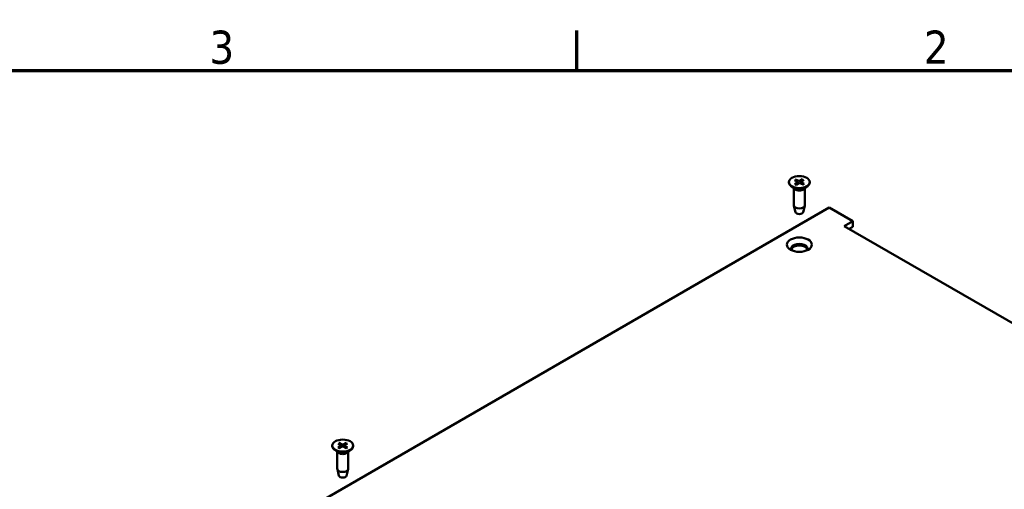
# Model space of a CAD drawing. Header units: millimetres. Extents: x 4 to 1435, y 25 to 906.
# Tile 13 of 14: x 939 to 1187, y 783 to 902. Entities that reach past the tile are written whole.
import ezdxf

# ---------------------------------------------------------------- set-up
doc = ezdxf.new("R2010")
doc.units = ezdxf.units.MM
doc.header["$LTSCALE"] = 1.666667
doc.layers.add('Border (ANSI)', color=7, linetype='Continuous', lineweight=70)
doc.layers.add('Visible (ANSI)', color=7, linetype='Continuous', lineweight=50)
doc.styles.add('Note Text (ANSI)', font='tahoma.ttf')

# ---------------------------------------------------------------- blocks, each defined once
blk = doc.blocks.new('Borders Default Border')
at = {"layer": 'Border (ANSI)'}
blk.add_line((647.7, 533.4), (647.7, 539.42), dxfattribs=at)
at = {"layer": 'Border (ANSI)', "flags": 128}
blk.add_lwpolyline([(12.7, 25.4), (12.7, 533.4), (850.9, 533.4), (850.9, 25.4), (12.7, 25.4)], dxfattribs=at)
at = {"layer": 'Border (ANSI)', "char_height": 5, "attachment_point": 7, "style": 'Note Text (ANSI)'}
for s, insert in [('3', (592.17, 534.31)), ('2', (700.16, 534.42))]:
    blk.add_mtext(s, dxfattribs=dict(at, insert=insert))

msp = doc.modelspace()

# ---------------------------------------------------------------- linework, layer by layer
at = {"layer": 'Visible (ANSI)'}
for p, q in [((1132.949, 860.873), (1132.949, 860.746)), ((1134.339, 861.331), (1135.089, 860.931)), ((1134.451, 860.328), (1135.106, 860.78)), ((1134.629, 861.521), (1135.411, 861.143)), ((1135.151, 860.852), (1135.161, 860.399)), ((1136.365, 861.586), (1135.674, 861.153)), ((1135.995, 860.897), (1135.987, 860.482)), ((1136.695, 861.418), (1136.04, 860.967)), ((1136.807, 860.416), (1136.057, 860.815)), ((1138.197, 860.873), (1138.197, 860.746)), ((1134.466, 859.059), (1133.461, 859.847)), ((1134.198, 859.269), (1134.198, 855.019)), ((1134.781, 860.161), (1135.472, 860.594)), ((1136.517, 860.225), (1135.735, 860.604)), ((1135.987, 860.492), (1135.984, 860.483)), ((1136.68, 859.059), (1137.685, 859.847)), ((1136.948, 859.269), (1136.948, 855.019)), ((1143.125, 854.42), (1004.387, 774.32)), ((1134.613, 853.277), (1134.212, 854.908)), ((1136.533, 853.277), (1136.934, 854.908)), ((1149.037, 851.006), (1143.125, 854.42)), ((1146.867, 849.753), (1149.037, 851.006)), ((1149.037, 849.586), (1149.037, 851.006)), ((1254.774, 787.453), (1146.867, 849.753)), ((1149.037, 849.586), (1148.097, 849.043)), ((1017.927, 794.465), (1017.927, 794.338)), ((1019.37, 794.967), (1020.075, 794.541)), ((1019.37, 793.963), (1020.075, 794.389)), ((1019.681, 795.147), (1020.419, 794.74)), ((1019.681, 793.784), (1020.419, 794.19)), ((1020.127, 794.467), (1020.137, 794.035)), ((1021.421, 795.147), (1020.683, 794.74)), ((1021.421, 793.784), (1020.683, 794.19)), ((1020.975, 794.467), (1020.965, 794.035)), ((1021.732, 794.967), (1021.027, 794.541)), ((1021.732, 793.963), (1021.027, 794.389)), ((1023.175, 794.465), (1023.175, 794.338)), ((1019.444, 792.651), (1018.439, 793.439)), ((1019.176, 792.861), (1019.176, 788.611)), ((1021.658, 792.651), (1022.663, 793.439)), ((1021.926, 792.861), (1021.926, 788.611)), ((1019.591, 786.869), (1019.19, 788.5)), ((1021.511, 786.869), (1021.912, 788.5))]:
    msp.add_line(p, q, dxfattribs=at)
at = {"layer": 'Visible (ANSI)', "flags": 128}
for points in [[(1134.629, 861.521), (1134.632, 861.52), (1134.635, 861.518), (1134.638, 861.516), (1134.641, 861.514), (1134.645, 861.512), (1134.648, 861.509), (1134.651, 861.507), (1134.654, 861.504), (1134.656, 861.502), (1134.659, 861.499), (1134.662, 861.496), (1134.665, 861.493), (1134.667, 861.49), (1134.67, 861.486), (1134.673, 861.483), (1134.675, 861.48), (1134.677, 861.477), (1134.679, 861.473), (1134.681, 861.47), (1134.683, 861.466), (1134.685, 861.462), (1134.687, 861.459), (1134.688, 861.455), (1134.69, 861.451)], [(1134.832, 861.068), (1134.827, 861.083), (1134.821, 861.098), (1134.816, 861.113), (1134.81, 861.128), (1134.804, 861.143), (1134.799, 861.158), (1134.793, 861.173), (1134.787, 861.189), (1134.781, 861.204), (1134.776, 861.22), (1134.77, 861.236), (1134.764, 861.252), (1134.758, 861.268), (1134.752, 861.284), (1134.746, 861.3), (1134.74, 861.316), (1134.734, 861.333), (1134.728, 861.349), (1134.721, 861.366), (1134.715, 861.383), (1134.709, 861.4), (1134.703, 861.417), (1134.696, 861.434), (1134.69, 861.451)], [(1136.311, 861.511), (1136.305, 861.49), (1136.298, 861.47), (1136.292, 861.449), (1136.285, 861.429), (1136.279, 861.408), (1136.272, 861.388), (1136.266, 861.368), (1136.26, 861.349), (1136.254, 861.329), (1136.248, 861.31), (1136.241, 861.29), (1136.235, 861.271), (1136.229, 861.252), (1136.223, 861.234), (1136.217, 861.215), (1136.212, 861.196), (1136.206, 861.178), (1136.2, 861.16), (1136.194, 861.142), (1136.189, 861.124), (1136.183, 861.106), (1136.177, 861.089), (1136.172, 861.071), (1136.166, 861.054)], [(1136.312, 861.511), (1136.313, 861.515), (1136.314, 861.519), (1136.316, 861.523), (1136.317, 861.527), (1136.319, 861.531), (1136.321, 861.534), (1136.323, 861.538), (1136.325, 861.541), (1136.327, 861.545), (1136.329, 861.548), (1136.331, 861.552), (1136.334, 861.555), (1136.336, 861.558), (1136.339, 861.562), (1136.341, 861.564), (1136.343, 861.567), (1136.346, 861.57), (1136.349, 861.573), (1136.351, 861.575), (1136.354, 861.578), (1136.357, 861.58), (1136.36, 861.582), (1136.363, 861.584), (1136.365, 861.586)], [(1134.451, 860.328), (1134.453, 860.329), (1134.455, 860.331), (1134.457, 860.332), (1134.459, 860.333), (1134.461, 860.334), (1134.463, 860.335), (1134.465, 860.336), (1134.467, 860.336), (1134.469, 860.337), (1134.471, 860.337), (1134.473, 860.338), (1134.474, 860.338), (1134.476, 860.338), (1134.478, 860.338), (1134.48, 860.338), (1134.482, 860.338), (1134.483, 860.338), (1134.485, 860.337), (1134.487, 860.337), (1134.488, 860.337), (1134.49, 860.336), (1134.491, 860.335), (1134.493, 860.334), (1134.494, 860.334)], [(1134.803, 860.175), (1134.637, 860.248), (1134.494, 860.334)], [(1136.754, 860.415), (1136.635, 860.322), (1136.49, 860.238)], [(1136.754, 860.415), (1136.756, 860.416), (1136.758, 860.418), (1136.759, 860.419), (1136.761, 860.42), (1136.763, 860.421), (1136.765, 860.421), (1136.767, 860.422), (1136.769, 860.423), (1136.771, 860.423), (1136.773, 860.424), (1136.776, 860.424), (1136.778, 860.424), (1136.78, 860.424), (1136.782, 860.424), (1136.785, 860.424), (1136.787, 860.423), (1136.79, 860.423), (1136.792, 860.422), (1136.795, 860.421), (1136.797, 860.42), (1136.8, 860.419), (1136.802, 860.418), (1136.805, 860.417), (1136.807, 860.416)], [(1019.37, 793.963), (1019.373, 793.964), (1019.375, 793.965), (1019.377, 793.966), (1019.379, 793.968), (1019.382, 793.968), (1019.384, 793.969), (1019.386, 793.97), (1019.388, 793.971), (1019.391, 793.971), (1019.393, 793.972), (1019.395, 793.972), (1019.397, 793.972), (1019.399, 793.972), (1019.401, 793.972), (1019.403, 793.972), (1019.405, 793.971), (1019.407, 793.971), (1019.409, 793.971), (1019.41, 793.97), (1019.412, 793.969), (1019.414, 793.968), (1019.415, 793.968), (1019.417, 793.967), (1019.418, 793.965)], [(1019.706, 793.797), (1019.55, 793.876), (1019.418, 793.965)], [(1019.681, 795.147), (1019.684, 795.145), (1019.687, 795.143), (1019.69, 795.141), (1019.693, 795.139), (1019.696, 795.137), (1019.699, 795.134), (1019.702, 795.132), (1019.704, 795.129), (1019.707, 795.126), (1019.71, 795.124), (1019.712, 795.121), (1019.715, 795.117), (1019.717, 795.114), (1019.72, 795.111), (1019.722, 795.107), (1019.724, 795.104), (1019.727, 795.1), (1019.728, 795.097), (1019.73, 795.093), (1019.732, 795.09), (1019.734, 795.086), (1019.736, 795.082), (1019.737, 795.078), (1019.739, 795.075)], [(1019.882, 794.658), (1019.877, 794.674), (1019.871, 794.69), (1019.866, 794.706), (1019.86, 794.722), (1019.854, 794.738), (1019.849, 794.755), (1019.843, 794.772), (1019.837, 794.788), (1019.831, 794.805), (1019.825, 794.822), (1019.82, 794.839), (1019.814, 794.857), (1019.808, 794.874), (1019.802, 794.892), (1019.795, 794.909), (1019.789, 794.927), (1019.783, 794.945), (1019.777, 794.963), (1019.771, 794.981), (1019.764, 795), (1019.758, 795.018), (1019.752, 795.037), (1019.745, 795.056), (1019.739, 795.075)], [(1021.364, 795.075), (1021.357, 795.056), (1021.351, 795.037), (1021.344, 795.018), (1021.338, 795), (1021.331, 794.981), (1021.325, 794.963), (1021.319, 794.945), (1021.313, 794.927), (1021.307, 794.909), (1021.301, 794.892), (1021.294, 794.874), (1021.288, 794.857), (1021.283, 794.839), (1021.277, 794.822), (1021.271, 794.805), (1021.265, 794.788), (1021.259, 794.772), (1021.253, 794.755), (1021.248, 794.738), (1021.242, 794.722), (1021.236, 794.706), (1021.231, 794.69), (1021.225, 794.674), (1021.22, 794.658)], [(1021.364, 795.075), (1021.365, 795.078), (1021.366, 795.082), (1021.368, 795.086), (1021.37, 795.09), (1021.372, 795.093), (1021.374, 795.097), (1021.376, 795.1), (1021.378, 795.104), (1021.38, 795.107), (1021.382, 795.111), (1021.385, 795.114), (1021.387, 795.117), (1021.39, 795.121), (1021.392, 795.124), (1021.395, 795.126), (1021.398, 795.129), (1021.4, 795.132), (1021.403, 795.134), (1021.406, 795.137), (1021.409, 795.139), (1021.412, 795.141), (1021.415, 795.143), (1021.418, 795.145), (1021.421, 795.147)], [(1021.684, 793.965), (1021.552, 793.876), (1021.396, 793.797)], [(1021.684, 793.965), (1021.685, 793.967), (1021.687, 793.968), (1021.688, 793.968), (1021.69, 793.969), (1021.692, 793.97), (1021.693, 793.971), (1021.695, 793.971), (1021.697, 793.971), (1021.699, 793.972), (1021.701, 793.972), (1021.703, 793.972), (1021.705, 793.972), (1021.707, 793.972), (1021.709, 793.972), (1021.711, 793.971), (1021.714, 793.971), (1021.716, 793.97), (1021.718, 793.969), (1021.72, 793.968), (1021.723, 793.968), (1021.725, 793.966), (1021.727, 793.965), (1021.729, 793.964), (1021.732, 793.963)]]:
    msp.add_lwpolyline(points, dxfattribs=at)
at = {"layer": 'Visible (ANSI)'}
for centre, major_axis in [((1135.573, 860.873), (2.624, 0)), ((1135.573, 845.088), (-3.142, 0)), ((1020.551, 794.465), (2.624, 0))]:
    msp.add_ellipse(centre, major_axis=major_axis, ratio=0.5773503, dxfattribs=at)
for centre, major_axis, start_param, end_param in [((1135.573, 860.746), (2.624, 0), 3.1415927, 6.2831853), ((1134.96, 860.85), (0.191, 0), 5.5857927, 7.1095287), ((1135.534, 861.227), (0.191, 0), 4.0149964, 5.5387324), ((1136.186, 860.896), (-0.191, 0), 5.5857927, 7.1095287), ((1135.573, 859.53), (-1.375, 0), 0.6351932, 2.5063995), ((1135.613, 860.519), (-0.191, 0), 4.0149964, 5.5387324), ((1135.573, 855.019), (1.375, 0), 3.1415927, 6.2831853), ((1135.573, 853.355), (-0.97, 0), 0.1410365, 3.0005561), ((1135.573, 844.089), (2.078, 0), 5.9194724, 9.7884909), ((1135.573, 843.667), (2.078, 0), 0.1767399, 2.9648528), ((1020.551, 794.338), (2.624, 0), 3.1415927, 6.2831853), ((1019.937, 794.465), (0.191, 0), 5.5213173, 7.0450533), ((1020.551, 794.82), (0.191, 0), 3.950521, 5.474257), ((1020.551, 794.111), (-0.191, 0), 3.950521, 5.474257), ((1021.165, 794.465), (-0.191, 0), 5.5213173, 7.0450533), ((1020.551, 793.122), (-1.375, 0), 0.6351932, 2.5063995), ((1020.551, 788.611), (1.375, 0), 3.1415927, 6.2831853), ((1020.551, 786.947), (-0.97, 0), 0.1410365, 3.0005561)]:
    msp.add_ellipse(centre, major_axis=major_axis, ratio=0.5773503, start_param=start_param, end_param=end_param, dxfattribs=at)

# ---------------------------------------------------------------- block references
at = {"xscale": 1.666666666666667, "yscale": 1.666666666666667, "zscale": 1.666666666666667}
msp.add_blockref('Borders Default Border', (0, 0), dxfattribs=at)

doc.saveas('drawing.dxf')
